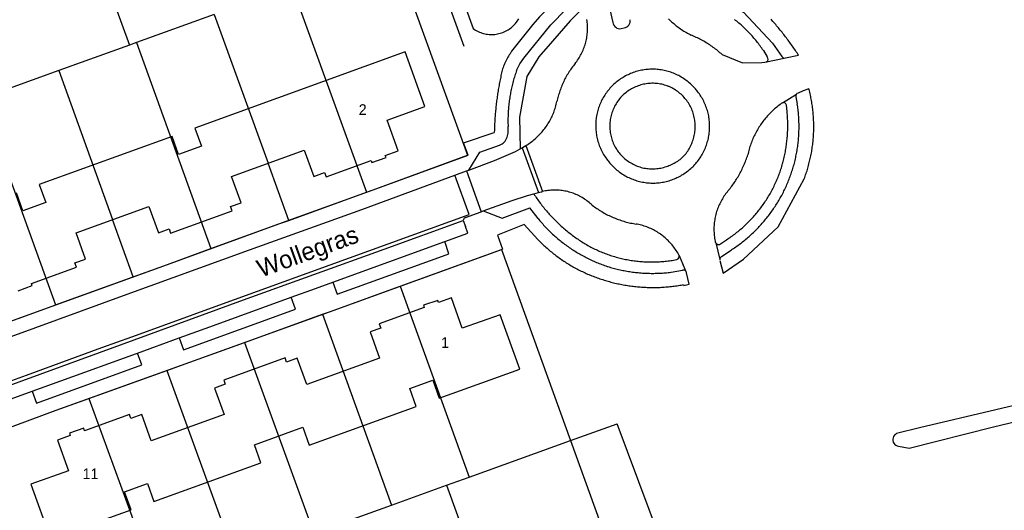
# Model space of a CAD drawing. Extents: x 123992 to 125854, y 449108 to 451911.
# Tile 36 of 175: x 125443 to 125582, y 450105 to 450174. Entities that reach past the tile are written whole.
import ezdxf
from ezdxf.enums import TextEntityAlignment as Align

# ---------------------------------------------------------------- set-up
doc = ezdxf.new("R2010")
doc.units = 0
for name, color, linetype in [('DEFAULT_113', 2, 'CONTINUOUS'), ('DEFAULT_117', 3, 'CONTINUOUS'), ('DEFAULT_21', 8, 'CONTINUOUS'), ('DEFAULT_4', 1, 'CONTINUOUS'), ('DEFAULT_48', 141, 'CONTINUOUS'), ('DEFAULT_79', 9, 'CONTINUOUS'), ('DEFAULT_99', 9, 'CONTINUOUS')]:
    doc.layers.add(name, color=color, linetype=linetype)

msp = doc.modelspace()

# ---------------------------------------------------------------- linework, layer by layer
at = {"layer": 'DEFAULT_21'}
for points in [[(125448.05, 450199.736), (125458.594, 450170.79)], [(125495.738, 450184.228), (125506.215, 450155.266)], [(125481.471, 450179.067), (125491.977, 450150.079)], [(125470.519, 450175.105), (125459.607, 450171.157)], [(125470.519, 450175.105), (125478.122, 450154.159)], [(125458.594, 450170.79), (125448.663, 450167.198)], [(125459.607, 450171.157), (125458.594, 450170.79)], [(125459.607, 450171.157), (125470.072, 450142.129)], [(125448.663, 450167.198), (125441.133, 450164.474)], [(125448.663, 450167.198), (125456.209, 450146.213)], [(125437.675, 450163.223), (125448.159, 450134.198)], [(125481.043, 450146.108), (125478.122, 450154.159)], [(125491.977, 450150.079), (125492.936, 450150.427), (125506.215, 450155.266)], [(125481.043, 450146.108), (125491.977, 450150.079)], [(125459.105, 450138.157), (125456.209, 450146.213)], [(125470.072, 450142.129), (125479.633, 450145.596), (125481.043, 450146.108)], [(125459.105, 450138.157), (125463.446, 450139.727), (125470.072, 450142.129)], [(125496.75, 450136.835), (125511.02, 450141.982)], [(125511.02, 450141.982), (125520.744, 450115.099)], [(125448.159, 450134.198), (125459.105, 450138.157)], [(125485.81, 450132.888), (125486.778, 450133.238), (125496.75, 450136.835)], [(125496.75, 450136.835), (125506.465, 450109.959)], [(125433.659, 450128.969), (125447.727, 450134.042), (125448.159, 450134.198)], [(125474.811, 450128.915), (125485.81, 450132.888)], [(125485.81, 450132.888), (125495.497, 450106.011)], [(125463.875, 450124.973), (125467.093, 450126.128), (125474.811, 450128.915)], [(125474.811, 450128.915), (125484.571, 450102.058)], [(125452.856, 450121.018), (125463.875, 450124.973)], [(125463.875, 450124.973), (125473.655, 450098.109)], [(125438.53, 450115.781), (125448.271, 450119.372), (125452.856, 450121.018)], [(125452.856, 450121.018), (125462.699, 450094.185)], [(125520.744, 450115.099), (125527.319, 450117.466)], [(125538.464, 450087.449), (125537.419, 450090.398), (125531.829, 450105.38), (125527.319, 450117.466)], [(125506.465, 450109.959), (125520.744, 450115.099)], [(125520.744, 450115.099), (125531.603, 450084.955)], [(125503.242, 450108.799), (125506.465, 450109.959)], [(125495.497, 450106.011), (125503.242, 450108.799)], [(125503.242, 450108.799), (125511.755, 450085.377)], [(125489.508, 450103.844), (125495.497, 450106.011)]]:
    msp.add_lwpolyline(points, dxfattribs=at)
at = {"layer": 'DEFAULT_4'}
for points in [[(125500.196, 450162.149), (125497.435, 450169.828), (125467.805, 450159.077), (125468.726, 450156.554), (125465.519, 450155.379), (125464.596, 450157.909), (125445.902, 450151.157), (125446.814, 450148.622), (125443.588, 450147.454), (125442.672, 450149.978)], [(125442.902, 450136.185), (125444.899, 450136.918), (125444.788, 450137.226), (125451.139, 450139.521), (125450.923, 450140.122), (125452.425, 450140.664), (125451.088, 450144.37), (125461.337, 450148.059), (125462.672, 450144.362), (125464.177, 450144.907), (125464.393, 450144.31), (125473.059, 450147.438), (125472.842, 450148.038), (125474.347, 450148.585), (125472.997, 450152.296), (125483.235, 450156.017), (125484.581, 450152.305), (125486.083, 450152.849), (125486.3, 450152.247), (125492.647, 450154.542), (125492.758, 450154.234), (125494.751, 450154.942), (125494.639, 450155.253), (125496.455, 450155.909), (125494.893, 450160.234), (125500.196, 450162.149)], [(125513.57, 450125.161), (125510.803, 450132.824), (125505.49, 450130.905), (125503.945, 450135.183), (125502.131, 450134.528), (125502.02, 450134.839), (125500.005, 450134.15), (125500.11, 450133.837), (125493.773, 450131.541), (125493.991, 450130.943), (125492.488, 450130.393), (125493.831, 450126.68), (125483.581, 450122.978), (125482.239, 450126.693), (125480.733, 450126.149), (125480.514, 450126.751), (125471.895, 450123.591), (125472.103, 450123.019), (125470.586, 450122.472), (125471.919, 450118.78), (125461.674, 450115.075), (125460.336, 450118.767), (125458.805, 450118.209), (125458.599, 450118.779), (125452.275, 450116.489), (125452.159, 450116.825), (125450.148, 450116.13), (125450.256, 450115.824), (125448.444, 450115.168), (125450.002, 450110.856), (125444.697, 450108.938), (125447.471, 450101.27), (125458.826, 450105.355), (125457.925, 450107.889), (125461.144, 450109.036), (125462.051, 450106.51), (125477.119, 450111.966), (125476.204, 450114.482), (125483.004, 450116.97), (125483.932, 450114.447), (125499.012, 450119.886), (125498.099, 450122.42), (125501.327, 450123.593), (125502.246, 450121.071), (125513.57, 450125.161)]]:
    msp.add_lwpolyline(points, dxfattribs=at)
at = {"layer": 'DEFAULT_48'}
for points in [[(125449.078, 450333.14), (125507.029, 450173.105)], [(125593.859, 450182.056), (125594.101, 450181.301), (125596.948, 450172.292), (125598.953, 450165.719), (125601.58, 450157.329), (125604.828, 450147.121), (125608.478, 450134.976), (125610.223, 450129.182), (125610.103, 450128.383), (125610.104, 450127.224), (125608.406, 450126.063), (125607.246, 450125.784), (125591.393, 450121.974), (125569.901, 450116.882), (125566.852, 450116.144)], [(125507.029, 450173.105), (125507.194, 450172.992), (125507.364, 450172.887), (125507.539, 450172.79), (125507.718, 450172.7), (125507.901, 450172.619), (125508.087, 450172.546), (125508.276, 450172.482), (125508.468, 450172.426), (125508.663, 450172.379), (125508.859, 450172.341), (125509.057, 450172.312), (125509.256, 450172.291), (125509.455, 450172.28), (125509.655, 450172.278), (125509.855, 450172.285), (125510.054, 450172.301), (125510.253, 450172.326), (125510.45, 450172.36), (125510.645, 450172.402), (125510.839, 450172.454), (125511.029, 450172.514), (125511.217, 450172.583), (125511.402, 450172.66), (125511.582, 450172.745), (125511.759, 450172.839), (125511.931, 450172.941), (125512.099, 450173.05), (125512.261, 450173.166), (125512.418, 450173.29), (125512.57, 450173.421), (125512.715, 450173.559), (125512.854, 450173.703), (125512.986, 450173.853), (125513.111, 450174.009), (125513.229, 450174.17), (125513.34, 450174.337), (125513.443, 450174.508)], [(125566.926, 450114.285), (125568.444, 450114.042), (125580.339, 450117.049), (125594.053, 450120.318), (125604.23, 450122.823), (125610.84, 450123.877)], [(125566.852, 450116.144), (125566.664, 450116.077), (125566.494, 450115.972), (125566.35, 450115.833), (125566.239, 450115.668), (125566.164, 450115.483), (125566.129, 450115.286), (125566.137, 450115.087), (125566.186, 450114.893), (125566.275, 450114.714), (125566.398, 450114.558), (125566.552, 450114.431), (125566.73, 450114.339), (125566.922, 450114.286), (125566.926, 450114.285)]]:
    msp.add_lwpolyline(points, dxfattribs=at)
at = {"layer": 'DEFAULT_79'}
for points in [[(125446.814, 450332.736), (125505.719, 450170.654)], [(125513.931, 450156.339), (125516.244, 450150.026)], [(125506.074, 450153.072), (125508.143, 450147.328)], [(125440.078, 450122.288), (125457.339, 450128.594), (125474.682, 450134.898), (125494.461, 450142.039), (125505.63, 450146.078)]]:
    msp.add_lwpolyline(points, dxfattribs=at)
at = {"layer": 'DEFAULT_99'}
for points in [[(125521.476, 450182.284), (125519.558, 450181.881), (125520.247, 450178.742), (125516.354, 450174.762), (125515.418, 450173.704), (125512.43, 450169.916)], [(125513.139, 450167.215), (125513.609, 450168.13), (125514.149, 450168.953), (125517.97, 450173.626), (125522.256, 450178.06), (125522.336, 450178.24), (125522.338, 450178.459), (125521.476, 450182.284)], [(125541.496, 450177.818), (125541.94, 450177.514), (125545.081, 450175.444), (125549.18, 450171.065), (125550.524, 450169.172)], [(125526.054, 450176.815), (125526.701, 450173.963)], [(125522.22, 450175.778), (125520.693, 450174.189), (125518.203, 450171.33), (125516.281, 450169.122), (125514.581, 450166.382), (125513.562, 450160.654), (125513.632, 450156.175)], [(125521.381, 450168.185), (125521.504, 450168.343), (125521.623, 450168.504), (125521.737, 450168.668), (125521.848, 450168.834), (125521.954, 450169.004), (125522.057, 450169.175), (125522.155, 450169.35), (125522.248, 450169.527), (125522.337, 450169.706), (125522.422, 450169.887), (125522.502, 450170.07), (125522.578, 450170.255), (125522.649, 450170.442), (125522.715, 450170.631), (125522.777, 450170.821), (125522.834, 450171.013), (125522.886, 450171.206), (125522.933, 450171.4), (125522.975, 450171.596), (125523.013, 450171.792), (125523.046, 450171.989), (125523.073, 450172.187), (125523.096, 450172.386), (125523.114, 450172.585), (125523.127, 450172.785), (125523.135, 450172.985), (125523.138, 450173.185), (125523.136, 450173.385), (125523.129, 450173.585), (125523.118, 450173.784), (125523.101, 450173.983), (125523.079, 450174.182), (125523.052, 450174.38)], [(125526.701, 450173.963), (125526.749, 450173.769), (125526.835, 450173.589), (125526.955, 450173.429), (125527.103, 450173.296), (125527.275, 450173.195), (125527.464, 450173.129), (125527.662, 450173.102), (125527.86, 450173.115)], [(125528.276, 450173.206), (125528.468, 450173.26), (125528.647, 450173.348), (125528.806, 450173.469), (125528.94, 450173.618), (125529.043, 450173.789), (125529.112, 450173.976), (125529.144, 450174.173), (125529.14, 450174.368)], [(125534.531, 450174.501), (125534.673, 450174.361), (125534.818, 450174.222), (125534.964, 450174.087), (125535.113, 450173.953), (125535.264, 450173.822), (125535.418, 450173.694), (125535.573, 450173.568), (125535.73, 450173.444), (125535.89, 450173.323), (125536.051, 450173.205), (125536.214, 450173.09), (125536.379, 450172.977), (125536.546, 450172.866), (125536.715, 450172.759), (125536.885, 450172.654), (125537.057, 450172.553), (125537.231, 450172.453), (125537.407, 450172.357), (125537.583, 450172.264), (125537.745, 450172.182)], [(125547.903, 450170.017), (125547.791, 450170.183), (125547.678, 450170.348), (125547.562, 450170.511), (125547.445, 450170.673), (125547.327, 450170.834), (125547.206, 450170.994), (125547.084, 450171.152), (125546.96, 450171.309), (125546.835, 450171.465), (125546.708, 450171.619), (125546.579, 450171.772), (125546.448, 450171.924), (125546.316, 450172.074), (125546.183, 450172.223), (125546.047, 450172.37), (125545.911, 450172.516), (125545.772, 450172.66), (125545.632, 450172.803), (125545.491, 450172.945), (125545.348, 450173.085), (125545.203, 450173.223), (125545.058, 450173.36), (125544.91, 450173.495), (125544.761, 450173.629), (125544.611, 450173.761), (125544.46, 450173.891), (125544.306, 450174.02), (125544.152, 450174.147), (125543.996, 450174.272), (125543.839, 450174.396)], [(125552.871, 450169.358), (125552.761, 450169.525), (125552.649, 450169.691), (125552.537, 450169.857), (125552.425, 450170.022), (125552.311, 450170.187), (125552.197, 450170.351), (125552.082, 450170.515), (125551.967, 450170.678), (125551.851, 450170.841), (125551.734, 450171.003), (125551.616, 450171.165), (125551.497, 450171.326), (125551.378, 450171.486), (125551.259, 450171.647), (125551.138, 450171.806), (125551.017, 450171.965), (125550.895, 450172.124), (125550.772, 450172.282), (125550.649, 450172.439), (125550.525, 450172.596), (125550.4, 450172.752), (125550.274, 450172.908), (125550.148, 450173.063), (125550.022, 450173.218), (125549.894, 450173.372), (125549.766, 450173.526), (125549.637, 450173.679), (125549.508, 450173.831), (125549.377, 450173.983), (125549.246, 450174.134), (125549.115, 450174.285), (125548.983, 450174.435)], [(125527.86, 450173.115), (125528.276, 450173.206)], [(125542.085, 450169.458), (125541.936, 450169.591), (125541.785, 450169.722), (125541.632, 450169.852), (125541.478, 450169.979), (125541.321, 450170.103), (125541.164, 450170.226), (125541.004, 450170.347), (125540.843, 450170.465), (125540.68, 450170.581), (125540.516, 450170.695), (125540.35, 450170.807), (125540.182, 450170.917), (125540.014, 450171.024), (125539.843, 450171.129), (125539.672, 450171.231), (125539.499, 450171.331), (125539.324, 450171.429), (125539.148, 450171.525), (125538.971, 450171.618), (125538.793, 450171.708), (125538.614, 450171.797), (125538.433, 450171.882), (125538.251, 450171.966), (125538.068, 450172.046), (125537.884, 450172.125), (125537.745, 450172.182)], [(125512.43, 450169.916), (125512.317, 450169.751), (125512.208, 450169.583), (125512.102, 450169.414), (125511.999, 450169.242), (125511.9, 450169.069), (125511.804, 450168.893), (125511.712, 450168.716), (125511.623, 450168.537), (125511.538, 450168.356), (125511.456, 450168.173), (125511.378, 450167.989), (125511.304, 450167.803), (125511.233, 450167.616), (125511.166, 450167.427), (125511.113, 450167.268)], [(125542.085, 450169.458), (125544.938, 450168.294), (125547.705, 450168.327), (125548.103, 450168.399)], [(125547.903, 450170.017), (125548.447, 450169.119)], [(125551.036, 450168.991), (125552.871, 450169.358)], [(125521.381, 450168.185), (125521.255, 450168.03), (125521.131, 450167.873), (125521.01, 450167.714), (125520.892, 450167.552), (125520.776, 450167.389), (125520.662, 450167.224), (125520.552, 450167.058), (125520.444, 450166.889), (125520.339, 450166.719), (125520.237, 450166.547), (125520.138, 450166.374), (125520.041, 450166.199), (125519.947, 450166.022), (125519.856, 450165.844), (125519.768, 450165.664), (125519.683, 450165.483), (125519.601, 450165.301), (125519.522, 450165.117), (125519.446, 450164.932), (125519.373, 450164.746), (125519.303, 450164.558), (125519.236, 450164.37), (125519.172, 450164.181), (125519.111, 450163.99), (125519.054, 450163.798), (125518.999, 450163.606), (125518.948, 450163.413), (125518.899, 450163.219), (125518.854, 450163.024), (125518.816, 450162.846)], [(125548.103, 450168.399), (125548.3, 450168.423), (125548.363, 450168.453)], [(125548.363, 450168.453), (125548.506, 450168.59), (125548.571, 450168.777), (125548.544, 450168.973), (125548.447, 450169.119)], [(125548.363, 450168.453), (125550.814, 450168.971)], [(125550.524, 450169.172), (125550.662, 450169.03), (125550.85, 450168.966), (125551.036, 450168.991)], [(125511.113, 450167.268), (125511.067, 450167.073), (125511.023, 450166.878), (125510.979, 450166.683), (125510.936, 450166.488), (125510.894, 450166.292), (125510.853, 450166.097), (125510.813, 450165.901), (125510.774, 450165.704), (125510.736, 450165.508), (125510.698, 450165.312), (125510.662, 450165.115), (125510.627, 450164.918), (125510.592, 450164.721), (125510.559, 450164.524), (125510.526, 450164.327), (125510.495, 450164.129), (125510.464, 450163.931), (125510.435, 450163.734), (125510.406, 450163.536), (125510.378, 450163.338), (125510.351, 450163.139), (125510.325, 450162.941), (125510.301, 450162.743), (125510.277, 450162.544), (125510.254, 450162.345), (125510.231, 450162.147), (125510.21, 450161.948), (125510.19, 450161.749), (125510.171, 450161.55), (125510.153, 450161.351), (125510.135, 450161.151), (125510.119, 450160.952), (125510.104, 450160.753), (125510.089, 450160.553), (125510.076, 450160.354), (125510.063, 450160.154), (125510.052, 450159.954), (125510.041, 450159.755), (125510.031, 450159.555), (125510.023, 450159.355), (125510.015, 450159.155), (125510.008, 450158.955), (125510.002, 450158.755), (125509.998, 450158.555), (125509.996, 450158.481)], [(125513.139, 450167.215), (125513.073, 450167.026), (125513.009, 450166.837), (125512.946, 450166.647), (125512.886, 450166.456), (125512.827, 450166.265), (125512.77, 450166.073), (125512.715, 450165.881), (125512.661, 450165.688), (125512.61, 450165.495), (125512.56, 450165.301), (125512.512, 450165.107), (125512.466, 450164.913), (125512.422, 450164.718), (125512.379, 450164.522), (125512.339, 450164.326), (125512.3, 450164.13), (125512.263, 450163.933), (125512.228, 450163.737), (125512.195, 450163.539), (125512.164, 450163.342), (125512.135, 450163.144), (125512.107, 450162.946), (125512.081, 450162.747), (125512.058, 450162.549), (125512.036, 450162.35), (125512.016, 450162.151), (125511.998, 450161.952), (125511.981, 450161.753), (125511.967, 450161.553), (125511.954, 450161.354), (125511.944, 450161.154), (125511.935, 450160.954), (125511.928, 450160.754), (125511.923, 450160.554), (125511.92, 450160.354), (125511.919, 450160.154), (125511.92, 450159.954), (125511.922, 450159.754), (125511.927, 450159.554), (125511.933, 450159.354), (125511.934, 450159.337)], [(125538.446, 450164.485), (125538.317, 450164.638), (125538.184, 450164.787), (125538.047, 450164.933), (125537.907, 450165.076), (125537.763, 450165.215), (125537.616, 450165.35), (125537.465, 450165.482), (125537.312, 450165.61), (125537.155, 450165.734), (125536.995, 450165.854), (125536.832, 450165.969), (125536.666, 450166.081), (125536.497, 450166.189), (125536.326, 450166.293), (125536.153, 450166.392), (125535.976, 450166.486), (125535.798, 450166.577), (125535.617, 450166.663), (125535.435, 450166.744), (125535.25, 450166.821), (125535.063, 450166.893), (125534.875, 450166.96), (125534.685, 450167.023), (125534.494, 450167.081), (125534.301, 450167.134), (125534.107, 450167.182), (125533.912, 450167.226), (125533.715, 450167.264), (125533.518, 450167.298), (125533.32, 450167.326), (125533.122, 450167.35), (125532.923, 450167.369), (125532.723, 450167.383), (125532.523, 450167.391), (125532.323, 450167.395), (125532.123, 450167.394), (125531.924, 450167.388), (125531.724, 450167.377), (125531.524, 450167.36), (125531.326, 450167.339), (125531.127, 450167.313), (125530.93, 450167.282), (125530.733, 450167.246), (125530.537, 450167.205), (125530.343, 450167.16), (125530.149, 450167.109), (125529.957, 450167.053), (125529.766, 450166.993), (125529.577, 450166.928), (125529.39, 450166.859), (125529.204, 450166.784), (125529.02, 450166.705), (125528.838, 450166.622), (125528.659, 450166.534), (125528.482, 450166.441), (125528.307, 450166.344), (125528.134, 450166.243), (125527.964, 450166.138), (125527.797, 450166.028), (125527.633, 450165.914), (125527.471, 450165.796), (125527.313, 450165.674), (125527.157, 450165.548), (125527.005, 450165.419), (125526.856, 450165.285), (125526.848, 450165.278)], [(125526.848, 450165.278), (125526.702, 450165.141), (125526.56, 450165), (125526.421, 450164.856), (125526.286, 450164.709), (125526.155, 450164.558), (125526.028, 450164.403), (125525.905, 450164.246), (125525.785, 450164.086), (125525.67, 450163.922), (125525.559, 450163.756), (125525.452, 450163.587), (125525.349, 450163.415), (125525.251, 450163.241), (125525.158, 450163.064), (125525.068, 450162.885), (125524.984, 450162.704), (125524.903, 450162.521), (125524.828, 450162.336), (125524.757, 450162.149), (125524.691, 450161.96), (125524.63, 450161.769), (125524.574, 450161.577), (125524.522, 450161.384), (125524.476, 450161.19), (125524.434, 450160.994), (125524.397, 450160.797), (125524.366, 450160.6), (125524.339, 450160.402), (125524.317, 450160.203), (125524.301, 450160.004), (125524.289, 450159.804), (125524.282, 450159.604), (125524.281, 450159.404), (125524.284, 450159.204), (125524.293, 450159.004), (125524.307, 450158.805), (125524.325, 450158.606), (125524.349, 450158.407), (125524.378, 450158.209), (125524.411, 450158.012), (125524.45, 450157.816), (125524.494, 450157.621), (125524.542, 450157.427), (125524.596, 450157.234), (125524.654, 450157.043), (125524.717, 450156.853), (125524.785, 450156.665), (125524.858, 450156.478), (125524.935, 450156.294), (125525.017, 450156.112), (125525.103, 450155.931), (125525.194, 450155.753), (125525.29, 450155.577), (125525.39, 450155.404), (125525.494, 450155.234), (125525.603, 450155.066), (125525.715, 450154.9), (125525.832, 450154.738), (125525.953, 450154.579), (125526.026, 450154.487)], [(125534.546, 450164.972), (125534.359, 450165.043), (125534.17, 450165.108), (125533.979, 450165.167), (125533.786, 450165.22), (125533.591, 450165.266), (125533.395, 450165.306), (125533.198, 450165.339), (125533, 450165.365), (125532.801, 450165.385), (125532.601, 450165.399), (125532.402, 450165.406), (125532.202, 450165.406), (125532.002, 450165.4), (125531.802, 450165.387), (125531.603, 450165.367), (125531.405, 450165.341), (125531.207, 450165.308), (125531.011, 450165.269), (125530.817, 450165.224), (125530.623, 450165.172), (125530.432, 450165.113), (125530.243, 450165.049), (125530.056, 450164.978), (125529.871, 450164.901), (125529.689, 450164.818), (125529.51, 450164.729), (125529.334, 450164.634), (125529.162, 450164.533), (125528.992, 450164.427), (125528.826, 450164.315), (125528.664, 450164.198), (125528.506, 450164.075), (125528.352, 450163.947), (125528.203, 450163.815), (125528.058, 450163.677), (125527.917, 450163.535), (125527.781, 450163.388), (125527.651, 450163.236), (125527.525, 450163.081), (125527.484, 450163.028)], [(125537.867, 450157.081), (125537.938, 450157.268), (125538.003, 450157.457), (125538.061, 450157.648), (125538.114, 450157.841), (125538.16, 450158.036), (125538.199, 450158.232), (125538.232, 450158.429), (125538.259, 450158.628), (125538.279, 450158.827), (125538.292, 450159.026), (125538.299, 450159.226), (125538.3, 450159.426), (125538.294, 450159.626), (125538.281, 450159.825), (125538.262, 450160.025), (125538.236, 450160.223), (125538.204, 450160.42), (125538.165, 450160.616), (125538.12, 450160.811), (125538.069, 450161.005), (125538.011, 450161.196), (125537.947, 450161.386), (125537.877, 450161.573), (125537.801, 450161.758), (125537.718, 450161.94), (125537.63, 450162.12), (125537.536, 450162.296), (125537.437, 450162.469), (125537.331, 450162.639), (125537.22, 450162.806), (125537.104, 450162.969), (125536.982, 450163.127), (125536.856, 450163.282), (125536.724, 450163.433), (125536.588, 450163.579), (125536.446, 450163.72), (125536.3, 450163.857), (125536.15, 450163.989), (125535.996, 450164.116), (125535.837, 450164.238), (125535.675, 450164.355), (125535.508, 450164.466), (125535.339, 450164.572), (125535.166, 450164.672), (125534.989, 450164.766), (125534.81, 450164.855), (125534.628, 450164.937), (125534.546, 450164.972)], [(125536.537, 450152.562), (125536.706, 450152.669), (125536.873, 450152.78), (125537.036, 450152.895), (125537.197, 450153.014), (125537.354, 450153.137), (125537.509, 450153.264), (125537.66, 450153.395), (125537.808, 450153.53), (125537.952, 450153.668), (125538.093, 450153.81), (125538.23, 450153.956), (125538.364, 450154.104), (125538.494, 450154.257), (125538.62, 450154.412), (125538.742, 450154.57), (125538.86, 450154.732), (125538.973, 450154.896), (125539.083, 450155.064), (125539.189, 450155.234), (125539.29, 450155.406), (125539.386, 450155.581), (125539.479, 450155.758), (125539.567, 450155.938), (125539.65, 450156.12), (125539.729, 450156.304), (125539.803, 450156.49), (125539.872, 450156.677), (125539.937, 450156.866), (125539.997, 450157.057), (125540.052, 450157.25), (125540.102, 450157.443), (125540.147, 450157.638), (125540.187, 450157.834), (125540.223, 450158.031), (125540.253, 450158.228), (125540.279, 450158.427), (125540.299, 450158.626), (125540.315, 450158.825), (125540.326, 450159.025), (125540.331, 450159.225), (125540.331, 450159.425), (125540.327, 450159.625), (125540.317, 450159.824), (125540.303, 450160.024), (125540.283, 450160.223), (125540.258, 450160.421), (125540.229, 450160.619), (125540.194, 450160.816), (125540.155, 450161.012), (125540.11, 450161.207), (125540.061, 450161.401), (125540.007, 450161.593), (125539.948, 450161.784), (125539.884, 450161.974), (125539.815, 450162.162), (125539.742, 450162.348), (125539.664, 450162.532), (125539.582, 450162.714), (125539.495, 450162.894), (125539.403, 450163.072), (125539.307, 450163.248), (125539.207, 450163.421), (125539.102, 450163.591), (125538.993, 450163.759), (125538.88, 450163.924), (125538.763, 450164.086), (125538.642, 450164.245), (125538.516, 450164.401), (125538.446, 450164.485)], [(125550.578, 450162.659), (125552.546, 450163.889)], [(125552.546, 450163.889), (125552.465, 450163.708), (125552.476, 450163.51), (125552.484, 450163.488)], [(125552.789, 450164.041), (125552.611, 450163.955), (125552.546, 450163.889)], [(125554.31, 450164.628), (125553.518, 450164.329), (125552.789, 450164.041)], [(125553.653, 450151.952), (125553.723, 450152.139), (125553.791, 450152.327), (125553.858, 450152.516), (125553.922, 450152.705), (125553.985, 450152.895), (125554.046, 450153.086), (125554.105, 450153.277), (125554.162, 450153.468), (125554.218, 450153.661), (125554.271, 450153.853), (125554.323, 450154.046), (125554.373, 450154.24), (125554.421, 450154.434), (125554.467, 450154.629), (125554.511, 450154.824), (125554.553, 450155.019), (125554.594, 450155.215), (125554.632, 450155.412), (125554.669, 450155.608), (125554.704, 450155.805), (125554.737, 450156.002), (125554.768, 450156.2), (125554.797, 450156.398), (125554.824, 450156.596), (125554.849, 450156.794), (125554.872, 450156.993), (125554.894, 450157.192), (125554.913, 450157.391), (125554.931, 450157.59), (125554.946, 450157.79), (125554.96, 450157.989), (125554.972, 450158.189), (125554.982, 450158.388), (125554.99, 450158.588), (125554.996, 450158.788), (125555, 450158.988), (125555.002, 450159.188), (125555.002, 450159.388), (125555, 450159.588), (125554.997, 450159.788), (125554.991, 450159.988), (125554.984, 450160.188), (125554.974, 450160.388), (125554.963, 450160.587), (125554.95, 450160.787), (125554.935, 450160.986), (125554.918, 450161.186), (125554.899, 450161.385), (125554.878, 450161.584), (125554.855, 450161.782), (125554.83, 450161.981), (125554.803, 450162.179), (125554.775, 450162.377), (125554.744, 450162.575), (125554.712, 450162.772), (125554.678, 450162.969), (125554.641, 450163.166), (125554.603, 450163.362), (125554.563, 450163.558), (125554.522, 450163.754), (125554.478, 450163.949), (125554.432, 450164.143), (125554.385, 450164.338), (125554.335, 450164.532), (125554.31, 450164.628)], [(125514.451, 450156.636), (125514.62, 450156.742), (125514.788, 450156.852), (125514.953, 450156.965), (125515.115, 450157.082), (125515.275, 450157.202), (125515.432, 450157.325), (125515.587, 450157.452), (125515.739, 450157.581), (125515.889, 450157.714), (125516.035, 450157.85), (125516.179, 450157.99), (125516.32, 450158.132), (125516.458, 450158.277), (125516.592, 450158.425), (125516.724, 450158.575), (125516.852, 450158.729), (125516.977, 450158.885), (125517.099, 450159.043), (125517.218, 450159.204), (125517.333, 450159.368), (125517.444, 450159.534), (125517.552, 450159.702), (125517.657, 450159.873), (125517.758, 450160.045), (125517.855, 450160.22), (125517.949, 450160.397), (125518.039, 450160.575), (125518.125, 450160.756), (125518.207, 450160.938), (125518.286, 450161.122), (125518.36, 450161.308), (125518.431, 450161.495), (125518.498, 450161.683), (125518.561, 450161.873), (125518.62, 450162.064), (125518.675, 450162.257), (125518.725, 450162.45), (125518.772, 450162.644), (125518.815, 450162.84), (125518.816, 450162.846)], [(125527.484, 450163.028), (125527.366, 450162.866), (125527.254, 450162.701), (125527.147, 450162.532), (125527.046, 450162.36), (125526.95, 450162.184), (125526.86, 450162.005), (125526.777, 450161.823), (125526.699, 450161.639), (125526.627, 450161.452), (125526.562, 450161.263), (125526.503, 450161.072), (125526.45, 450160.879), (125526.404, 450160.685), (125526.364, 450160.489), (125526.33, 450160.292), (125526.303, 450160.094), (125526.283, 450159.895), (125526.269, 450159.695), (125526.262, 450159.495), (125526.262, 450159.295), (125526.268, 450159.095), (125526.28, 450158.896), (125526.299, 450158.697), (125526.325, 450158.498), (125526.357, 450158.301), (125526.396, 450158.105), (125526.441, 450157.91), (125526.493, 450157.717), (125526.551, 450157.525), (125526.615, 450157.336), (125526.686, 450157.149), (125526.762, 450156.964), (125526.845, 450156.782), (125526.934, 450156.603), (125527.028, 450156.427), (125527.128, 450156.253), (125527.234, 450156.084), (125527.346, 450155.918), (125527.463, 450155.756), (125527.5, 450155.706)], [(125550.578, 450162.659), (125550.414, 450162.544), (125550.253, 450162.426), (125550.093, 450162.306), (125549.935, 450162.183), (125549.78, 450162.057), (125549.626, 450161.929), (125549.475, 450161.798), (125549.326, 450161.665), (125549.179, 450161.529), (125549.034, 450161.391), (125548.892, 450161.25), (125548.753, 450161.107), (125548.615, 450160.962), (125548.48, 450160.814), (125548.348, 450160.664), (125548.218, 450160.512), (125548.091, 450160.358), (125547.966, 450160.201), (125547.844, 450160.043), (125547.725, 450159.882), (125547.609, 450159.72), (125547.495, 450159.555), (125547.384, 450159.389), (125547.275, 450159.221), (125547.17, 450159.051), (125547.068, 450158.879), (125546.968, 450158.706), (125546.871, 450158.53), (125546.778, 450158.354), (125546.687, 450158.176), (125546.599, 450157.996), (125546.515, 450157.815), (125546.433, 450157.632), (125546.354, 450157.448), (125546.279, 450157.263), (125546.207, 450157.076), (125546.138, 450156.889), (125546.072, 450156.7), (125546.009, 450156.51), (125545.949, 450156.319), (125545.893, 450156.127), (125545.84, 450155.934), (125545.79, 450155.741), (125545.743, 450155.546), (125545.7, 450155.351), (125545.695, 450155.327)], [(125551.154, 450162.341), (125551.084, 450162.526), (125550.935, 450162.656), (125550.741, 450162.699), (125550.578, 450162.659)], [(125550.713, 450150.064), (125550.803, 450150.243), (125550.89, 450150.423), (125550.976, 450150.603), (125551.061, 450150.785), (125551.143, 450150.967), (125551.224, 450151.15), (125551.303, 450151.333), (125551.38, 450151.518), (125551.455, 450151.703), (125551.529, 450151.889), (125551.6, 450152.076), (125551.67, 450152.263), (125551.738, 450152.452), (125551.804, 450152.64), (125551.869, 450152.83), (125551.931, 450153.02), (125551.992, 450153.21), (125552.05, 450153.401), (125552.107, 450153.593), (125552.162, 450153.785), (125552.216, 450153.978), (125552.267, 450154.172), (125552.316, 450154.365), (125552.364, 450154.56), (125552.409, 450154.754), (125552.453, 450154.949), (125552.495, 450155.145), (125552.535, 450155.341), (125552.573, 450155.537), (125552.609, 450155.734), (125552.643, 450155.931), (125552.675, 450156.129), (125552.705, 450156.326), (125552.733, 450156.524), (125552.76, 450156.723), (125552.784, 450156.921), (125552.807, 450157.12), (125552.827, 450157.319), (125552.846, 450157.518), (125552.863, 450157.717), (125552.878, 450157.917), (125552.89, 450158.116), (125552.901, 450158.316), (125552.91, 450158.516), (125552.917, 450158.716), (125552.922, 450158.915), (125552.925, 450159.115), (125552.926, 450159.315), (125552.925, 450159.515), (125552.923, 450159.715), (125552.918, 450159.915), (125552.911, 450160.115), (125552.903, 450160.315), (125552.892, 450160.515), (125552.88, 450160.714), (125552.865, 450160.914), (125552.849, 450161.113), (125552.83, 450161.312), (125552.81, 450161.511), (125552.788, 450161.71), (125552.763, 450161.909), (125552.737, 450162.107), (125552.709, 450162.305), (125552.681, 450162.492)], [(125551.237, 450161.455), (125551.154, 450162.341)], [(125552.484, 450163.488), (125552.681, 450162.492)], [(125550.639, 450154.213), (125550.69, 450154.406), (125550.74, 450154.6), (125550.787, 450154.794), (125550.833, 450154.989), (125550.876, 450155.184), (125550.918, 450155.38), (125550.957, 450155.576), (125550.995, 450155.772), (125551.031, 450155.969), (125551.065, 450156.166), (125551.096, 450156.364), (125551.126, 450156.562), (125551.154, 450156.76), (125551.18, 450156.958), (125551.204, 450157.156), (125551.226, 450157.355), (125551.246, 450157.554), (125551.264, 450157.753), (125551.28, 450157.953), (125551.294, 450158.152), (125551.306, 450158.352), (125551.316, 450158.552), (125551.324, 450158.752), (125551.33, 450158.951), (125551.334, 450159.151), (125551.336, 450159.351), (125551.336, 450159.551), (125551.334, 450159.751), (125551.33, 450159.951), (125551.325, 450160.151), (125551.317, 450160.351), (125551.307, 450160.551), (125551.295, 450160.751), (125551.281, 450160.95), (125551.265, 450161.149), (125551.247, 450161.349), (125551.237, 450161.455)], [(125505.637, 450157.027), (125509.996, 450158.481)], [(125510.742, 450156.684), (125510.923, 450156.77), (125511.093, 450156.874), (125511.252, 450156.995), (125511.398, 450157.132), (125511.528, 450157.284), (125511.642, 450157.448), (125511.738, 450157.623), (125511.816, 450157.808), (125511.874, 450157.999), (125511.912, 450158.195), (125511.929, 450158.394), (125511.928, 450158.561)], [(125511.928, 450158.561), (125511.934, 450159.337)], [(125433.796, 450129.019), (125447.727, 450134.042), (125463.446, 450139.727), (125479.633, 450145.596), (125492.936, 450150.427), (125506.309, 450155.301), (125505.637, 450157.027)], [(125534.588, 450153.826), (125534.776, 450153.895), (125534.961, 450153.97), (125535.143, 450154.053), (125535.322, 450154.142), (125535.498, 450154.238), (125535.669, 450154.341), (125535.837, 450154.449), (125536, 450154.565), (125536.159, 450154.686), (125536.314, 450154.813), (125536.463, 450154.946), (125536.608, 450155.085), (125536.747, 450155.228), (125536.88, 450155.377), (125537.008, 450155.531), (125537.13, 450155.69), (125537.245, 450155.853), (125537.355, 450156.02), (125537.458, 450156.191), (125537.555, 450156.366), (125537.645, 450156.545), (125537.728, 450156.727), (125537.804, 450156.912), (125537.867, 450157.081)], [(125506.398, 450153.191), (125507.98, 450155.694), (125510.742, 450156.684)], [(125506.398, 450153.191), (125510.033, 450154.534), (125512.968, 450155.811), (125513.632, 450156.175)], [(125513.632, 450156.175), (125513.931, 450156.339)], [(125513.931, 450156.339), (125513.963, 450156.357)], [(125513.963, 450156.357), (125514.209, 450156.492), (125514.451, 450156.636)], [(125514.451, 450156.636), (125516.808, 450150.173)], [(125527.5, 450155.706), (125527.571, 450155.631)], [(125527.571, 450155.631), (125527.698, 450155.477), (125527.83, 450155.326), (125527.967, 450155.181), (125528.109, 450155.04), (125528.255, 450154.903), (125528.406, 450154.772), (125528.561, 450154.646), (125528.721, 450154.525), (125528.884, 450154.409), (125529.051, 450154.299), (125529.221, 450154.195), (125529.395, 450154.096), (125529.572, 450154.003), (125529.753, 450153.916), (125529.935, 450153.835), (125530.121, 450153.761), (125530.309, 450153.692), (125530.499, 450153.63), (125530.691, 450153.574), (125530.885, 450153.525), (125531.08, 450153.482), (125531.277, 450153.445), (125531.474, 450153.415), (125531.673, 450153.392), (125531.872, 450153.375), (125532.072, 450153.365), (125532.272, 450153.362), (125532.472, 450153.365), (125532.672, 450153.375), (125532.871, 450153.392), (125533.07, 450153.415), (125533.267, 450153.445), (125533.464, 450153.481), (125533.659, 450153.524), (125533.853, 450153.574), (125534.045, 450153.629), (125534.235, 450153.692), (125534.423, 450153.76), (125534.588, 450153.826)], [(125526.026, 450154.487), (125526.149, 450154.33), (125526.277, 450154.175), (125526.408, 450154.024), (125526.543, 450153.877), (125526.681, 450153.732), (125526.823, 450153.592), (125526.969, 450153.455), (125527.118, 450153.321), (125527.27, 450153.192), (125527.426, 450153.066), (125527.585, 450152.944), (125527.746, 450152.827), (125527.911, 450152.713), (125528.078, 450152.604), (125528.249, 450152.499), (125528.421, 450152.398), (125528.596, 450152.301), (125528.774, 450152.209), (125528.954, 450152.122), (125529.136, 450152.039), (125529.32, 450151.96), (125529.506, 450151.887), (125529.693, 450151.818), (125529.883, 450151.753), (125530.074, 450151.694), (125530.266, 450151.639), (125530.46, 450151.59), (125530.655, 450151.545), (125530.851, 450151.505), (125531.048, 450151.47), (125531.245, 450151.44), (125531.444, 450151.414), (125531.643, 450151.394), (125531.842, 450151.379), (125532.042, 450151.369), (125532.242, 450151.364), (125532.442, 450151.364), (125532.642, 450151.369), (125532.842, 450151.379), (125533.041, 450151.395), (125533.24, 450151.415), (125533.438, 450151.44), (125533.636, 450151.47), (125533.833, 450151.505), (125534.029, 450151.545), (125534.224, 450151.59), (125534.417, 450151.64), (125534.61, 450151.694), (125534.801, 450151.754), (125534.99, 450151.818), (125535.178, 450151.887), (125535.364, 450151.961), (125535.548, 450152.04), (125535.73, 450152.123), (125535.909, 450152.21), (125536.087, 450152.302), (125536.262, 450152.399), (125536.435, 450152.5), (125536.537, 450152.562)], [(125542.552, 450143.274), (125542.72, 450143.382), (125542.888, 450143.492), (125543.054, 450143.603), (125543.219, 450143.716), (125543.382, 450143.831), (125543.545, 450143.948), (125543.706, 450144.066), (125543.866, 450144.187), (125544.024, 450144.308), (125544.182, 450144.432), (125544.338, 450144.557), (125544.492, 450144.684), (125544.646, 450144.812), (125544.797, 450144.942), (125544.948, 450145.074), (125545.097, 450145.207), (125545.245, 450145.342), (125545.391, 450145.478), (125545.536, 450145.616), (125545.679, 450145.756), (125545.821, 450145.897), (125545.961, 450146.039), (125546.1, 450146.183), (125546.238, 450146.329), (125546.373, 450146.476), (125546.508, 450146.624), (125546.64, 450146.774), (125546.771, 450146.925), (125546.9, 450147.077), (125547.028, 450147.231), (125547.154, 450147.387), (125547.279, 450147.543), (125547.402, 450147.701), (125547.523, 450147.86), (125547.642, 450148.021), (125547.76, 450148.182), (125547.876, 450148.345), (125547.99, 450148.509), (125548.102, 450148.675), (125548.213, 450148.841), (125548.322, 450149.009), (125548.429, 450149.178), (125548.535, 450149.348), (125548.638, 450149.519), (125548.74, 450149.691), (125548.84, 450149.865), (125548.938, 450150.039), (125549.034, 450150.214), (125549.128, 450150.391), (125549.221, 450150.568), (125549.311, 450150.746), (125549.4, 450150.926), (125549.487, 450151.106), (125549.571, 450151.287), (125549.654, 450151.469), (125549.735, 450151.652), (125549.814, 450151.836), (125549.891, 450152.02), (125549.966, 450152.205), (125550.039, 450152.392), (125550.111, 450152.579), (125550.18, 450152.766), (125550.247, 450152.955), (125550.312, 450153.144), (125550.375, 450153.333), (125550.436, 450153.524), (125550.495, 450153.715), (125550.552, 450153.907), (125550.607, 450154.099), (125550.639, 450154.213)], [(125542.827, 450150.139), (125542.955, 450150.293), (125543.081, 450150.448), (125543.205, 450150.605), (125543.327, 450150.764), (125543.446, 450150.924), (125543.564, 450151.086), (125543.679, 450151.249), (125543.793, 450151.414), (125543.904, 450151.58), (125544.013, 450151.748), (125544.12, 450151.917), (125544.224, 450152.087), (125544.326, 450152.259), (125544.426, 450152.432), (125544.524, 450152.607), (125544.62, 450152.783), (125544.713, 450152.96), (125544.803, 450153.138), (125544.892, 450153.317), (125544.978, 450153.498), (125545.062, 450153.68), (125545.143, 450153.862), (125545.222, 450154.046), (125545.298, 450154.231), (125545.372, 450154.417), (125545.444, 450154.603), (125545.513, 450154.791), (125545.579, 450154.98), (125545.644, 450155.169), (125545.695, 450155.327)], [(125504.443, 450152.471), (125506.074, 450153.072)], [(125506.074, 450153.072), (125506.398, 450153.191)], [(125437.948, 450128.335), (125442.446, 450129.953), (125457.774, 450135.521), (125475.533, 450141.954), (125491.344, 450147.652), (125504.443, 450152.471)], [(125464.768, 450131.823), (125470.138, 450133.77), (125486.897, 450139.852), (125506.449, 450146.941), (125504.443, 450152.471)], [(125542.229, 450138.662), (125545.09, 450140.649), (125549.969, 450145.193), (125553.653, 450151.952)], [(125508.426, 450147.43), (125512.505, 450148.898), (125514.652, 450149.602), (125515.56, 450149.844)], [(125515.56, 450149.844), (125516.244, 450150.026)], [(125515.56, 450149.844), (125515.669, 450149.676), (125515.779, 450149.509), (125515.891, 450149.344), (125516.004, 450149.179), (125516.119, 450149.015), (125516.236, 450148.852), (125516.353, 450148.691), (125516.472, 450148.53), (125516.593, 450148.37), (125516.715, 450148.212), (125516.838, 450148.055), (125516.963, 450147.898), (125517.089, 450147.743), (125517.217, 450147.589), (125517.346, 450147.436), (125517.476, 450147.285), (125517.608, 450147.134), (125517.741, 450146.985), (125517.875, 450146.836), (125518.011, 450146.689), (125518.148, 450146.544), (125518.286, 450146.399), (125518.425, 450146.256), (125518.566, 450146.114), (125518.708, 450145.973), (125518.852, 450145.833), (125518.996, 450145.695), (125519.142, 450145.558), (125519.289, 450145.423), (125519.437, 450145.288), (125519.586, 450145.155), (125519.737, 450145.024), (125519.889, 450144.893), (125520.042, 450144.765), (125520.196, 450144.637), (125520.351, 450144.511), (125520.507, 450144.386), (125520.665, 450144.263), (125520.823, 450144.141), (125520.983, 450144.02), (125521.143, 450143.901), (125521.305, 450143.783), (125521.468, 450143.667), (125521.632, 450143.552), (125521.796, 450143.439), (125521.962, 450143.327), (125522.129, 450143.217), (125522.297, 450143.108), (125522.465, 450143), (125522.635, 450142.895), (125522.806, 450142.79), (125522.977, 450142.687), (125523.15, 450142.586), (125523.259, 450142.523)], [(125516.244, 450150.026), (125516.592, 450150.119)], [(125516.592, 450150.119), (125516.699, 450150.146), (125516.808, 450150.173)], [(125523.648, 450148.369), (125523.499, 450148.503), (125523.347, 450148.632), (125523.191, 450148.758), (125523.033, 450148.88), (125522.871, 450148.997), (125522.705, 450149.11), (125522.537, 450149.218), (125522.367, 450149.322), (125522.193, 450149.422), (125522.017, 450149.516), (125521.838, 450149.607), (125521.658, 450149.692), (125521.475, 450149.772), (125521.289, 450149.848), (125521.102, 450149.919), (125520.913, 450149.984), (125520.723, 450150.045), (125520.531, 450150.101), (125520.337, 450150.151), (125520.142, 450150.197), (125519.947, 450150.237), (125519.75, 450150.272), (125519.552, 450150.302), (125519.353, 450150.326), (125519.154, 450150.345), (125518.955, 450150.359), (125518.755, 450150.368), (125518.555, 450150.371), (125518.355, 450150.369), (125518.155, 450150.362), (125517.956, 450150.35), (125517.756, 450150.332), (125517.558, 450150.309), (125517.36, 450150.281), (125517.163, 450150.247), (125516.966, 450150.208), (125516.808, 450150.173)], [(125542.827, 450150.139), (125542.702, 450149.983), (125542.581, 450149.824), (125542.464, 450149.661), (125542.351, 450149.497), (125542.241, 450149.329), (125542.136, 450149.159), (125542.035, 450148.987), (125541.938, 450148.812), (125541.845, 450148.635), (125541.756, 450148.455), (125541.672, 450148.274), (125541.592, 450148.091), (125541.516, 450147.906), (125541.445, 450147.719), (125541.379, 450147.53), (125541.317, 450147.34), (125541.259, 450147.148), (125541.206, 450146.956), (125541.158, 450146.761), (125541.114, 450146.566), (125541.075, 450146.37), (125541.041, 450146.173), (125541.011, 450145.975), (125540.986, 450145.777), (125540.966, 450145.578), (125540.95, 450145.379), (125540.94, 450145.179), (125540.934, 450144.979), (125540.933, 450144.779), (125540.936, 450144.579), (125540.945, 450144.379), (125540.958, 450144.18), (125540.976, 450143.98), (125540.999, 450143.782), (125541.026, 450143.584), (125541.058, 450143.386), (125541.095, 450143.19), (125541.128, 450143.033)], [(125543.346, 450141.926), (125543.514, 450142.035), (125543.68, 450142.145), (125543.846, 450142.258), (125544.011, 450142.371), (125544.174, 450142.486), (125544.336, 450142.603), (125544.498, 450142.722), (125544.658, 450142.841), (125544.817, 450142.963), (125544.975, 450143.086), (125545.131, 450143.21), (125545.287, 450143.336), (125545.441, 450143.463), (125545.594, 450143.592), (125545.746, 450143.722), (125545.896, 450143.854), (125546.046, 450143.987), (125546.194, 450144.121), (125546.34, 450144.257), (125546.486, 450144.395), (125546.63, 450144.533), (125546.773, 450144.673), (125546.914, 450144.815), (125547.054, 450144.957), (125547.193, 450145.101), (125547.33, 450145.247), (125547.466, 450145.393), (125547.601, 450145.541), (125547.734, 450145.69), (125547.866, 450145.841), (125547.996, 450145.993), (125548.125, 450146.146), (125548.253, 450146.3), (125548.379, 450146.455), (125548.503, 450146.612), (125548.626, 450146.769), (125548.747, 450146.928), (125548.867, 450147.088), (125548.986, 450147.249), (125549.103, 450147.412), (125549.218, 450147.575), (125549.332, 450147.74), (125549.444, 450147.905), (125549.555, 450148.072), (125549.664, 450148.239), (125549.771, 450148.408), (125549.877, 450148.578), (125549.981, 450148.749), (125550.084, 450148.92), (125550.185, 450149.093), (125550.284, 450149.266), (125550.382, 450149.441), (125550.478, 450149.616), (125550.572, 450149.793), (125550.665, 450149.97), (125550.713, 450150.064)], [(125505.917, 450146.528), (125508.143, 450147.328)], [(125508.143, 450147.328), (125508.426, 450147.43)], [(125508.426, 450147.43), (125511.081, 450146.436)], [(125511.081, 450146.436), (125514.984, 450147.888)], [(125516.165, 450146.361), (125514.984, 450147.888)], [(125523.648, 450148.369), (125523.805, 450148.245), (125523.964, 450148.124), (125524.125, 450148.005), (125524.287, 450147.888), (125524.452, 450147.774), (125524.618, 450147.663), (125524.785, 450147.553), (125524.954, 450147.447), (125525.125, 450147.342), (125525.297, 450147.241), (125525.471, 450147.142), (125525.646, 450147.045), (125525.823, 450146.951), (125526.001, 450146.86), (125526.18, 450146.772), (125526.361, 450146.686), (125526.543, 450146.603), (125526.726, 450146.522), (125526.91, 450146.445), (125527.095, 450146.37), (125527.282, 450146.297), (125527.469, 450146.228), (125527.658, 450146.161), (125527.848, 450146.098), (125528.038, 450146.037), (125528.229, 450145.978), (125528.422, 450145.923), (125528.615, 450145.871), (125528.808, 450145.821), (125529.003, 450145.775), (125529.198, 450145.731), (125529.394, 450145.69), (125529.59, 450145.652), (125529.787, 450145.617), (125529.972, 450145.587)], [(125505.917, 450146.528), (125505.751, 450146.42), (125505.649, 450146.249), (125505.63, 450146.078)], [(125505.63, 450146.078), (125505.95, 450145.246)], [(125516.165, 450146.361), (125516.292, 450146.206), (125516.42, 450146.052), (125516.549, 450145.9), (125516.68, 450145.749), (125516.812, 450145.599), (125516.946, 450145.45), (125517.081, 450145.303), (125517.218, 450145.157), (125517.356, 450145.012), (125517.495, 450144.868), (125517.636, 450144.726), (125517.778, 450144.585), (125517.921, 450144.446), (125518.066, 450144.308), (125518.212, 450144.171), (125518.359, 450144.036), (125518.508, 450143.902), (125518.658, 450143.77), (125518.809, 450143.638), (125518.961, 450143.509), (125519.114, 450143.381), (125519.269, 450143.254), (125519.425, 450143.129), (125519.582, 450143.005), (125519.741, 450142.883), (125519.9, 450142.762), (125520.061, 450142.643), (125520.223, 450142.525), (125520.385, 450142.409), (125520.549, 450142.295), (125520.714, 450142.182), (125520.88, 450142.07), (125521.048, 450141.961), (125521.216, 450141.852), (125521.385, 450141.746), (125521.555, 450141.641), (125521.726, 450141.537), (125521.899, 450141.436), (125522.072, 450141.336), (125522.246, 450141.237), (125522.421, 450141.14), (125522.597, 450141.045), (125522.774, 450140.952), (125522.951, 450140.86), (125523.13, 450140.77), (125523.309, 450140.682), (125523.49, 450140.595), (125523.671, 450140.51), (125523.853, 450140.427), (125524.035, 450140.345), (125524.219, 450140.266), (125524.403, 450140.188), (125524.588, 450140.111), (125524.773, 450140.037), (125524.96, 450139.964), (125525.147, 450139.893), (125525.334, 450139.824), (125525.523, 450139.757), (125525.712, 450139.691), (125525.901, 450139.628), (125525.967, 450139.606)], [(125503.03, 450143.129), (125506.29, 450144.31), (125505.95, 450145.246)], [(125516.129, 450143.432), (125514.222, 450145.504), (125510.431, 450144.034), (125511.154, 450142.031)], [(125536.033, 450141.167), (125535.938, 450141.343), (125535.839, 450141.517), (125535.736, 450141.688), (125535.628, 450141.857), (125535.517, 450142.023), (125535.402, 450142.187), (125535.283, 450142.348), (125535.161, 450142.506), (125535.035, 450142.661), (125534.905, 450142.813), (125534.771, 450142.962), (125534.634, 450143.107), (125534.494, 450143.25), (125534.35, 450143.389), (125534.204, 450143.525), (125534.053, 450143.657), (125533.9, 450143.786), (125533.744, 450143.911), (125533.585, 450144.032), (125533.424, 450144.15), (125533.259, 450144.263), (125533.092, 450144.373), (125532.922, 450144.479), (125532.75, 450144.581), (125532.576, 450144.679), (125532.399, 450144.772), (125532.22, 450144.862), (125532.039, 450144.947), (125531.856, 450145.028), (125531.671, 450145.104), (125531.485, 450145.176), (125531.297, 450145.244), (125531.107, 450145.308), (125530.916, 450145.366), (125530.723, 450145.421), (125530.53, 450145.47), (125530.335, 450145.516), (125530.139, 450145.556), (125529.972, 450145.587)], [(125487.269, 450137.42), (125503.03, 450143.129)], [(125502.713, 450141.07), (125503.613, 450141.393), (125503.03, 450143.129)], [(125516.129, 450143.432), (125516.268, 450143.288), (125516.408, 450143.145), (125516.549, 450143.004), (125516.692, 450142.863), (125516.836, 450142.725), (125516.981, 450142.587), (125517.128, 450142.451), (125517.275, 450142.316), (125517.424, 450142.183), (125517.575, 450142.051), (125517.726, 450141.921), (125517.879, 450141.792), (125518.033, 450141.664), (125518.188, 450141.538), (125518.345, 450141.413), (125518.502, 450141.29), (125518.661, 450141.168), (125518.82, 450141.048), (125518.981, 450140.929), (125519.143, 450140.811), (125519.306, 450140.696), (125519.471, 450140.582), (125519.636, 450140.469), (125519.802, 450140.358), (125519.969, 450140.248), (125520.138, 450140.14), (125520.307, 450140.034), (125520.477, 450139.929), (125520.649, 450139.826), (125520.821, 450139.724), (125520.994, 450139.624), (125521.168, 450139.526), (125521.343, 450139.429), (125521.519, 450139.334), (125521.696, 450139.24), (125521.874, 450139.149), (125522.052, 450139.058), (125522.232, 450138.97), (125522.412, 450138.883), (125522.593, 450138.798), (125522.775, 450138.715), (125522.957, 450138.633), (125523.141, 450138.553), (125523.325, 450138.475), (125523.51, 450138.399), (125523.57, 450138.374)], [(125541.128, 450143.033), (125541.151, 450142.976), (125541.181, 450142.924)], [(125541.181, 450142.924), (125541.758, 450140.616)], [(125541.181, 450142.924), (125541.321, 450142.784), (125541.507, 450142.713), (125541.705, 450142.723), (125541.713, 450142.725)], [(125541.713, 450142.725), (125542.552, 450143.274)], [(125438.531, 450115.781), (125448.271, 450119.372), (125467.093, 450126.128), (125486.778, 450133.238), (125511.154, 450142.031)], [(125523.259, 450142.523), (125523.435, 450142.428), (125523.612, 450142.335), (125523.79, 450142.244), (125523.969, 450142.155), (125524.149, 450142.068), (125524.33, 450141.983), (125524.512, 450141.899), (125524.695, 450141.818), (125524.878, 450141.739), (125525.063, 450141.661), (125525.248, 450141.586), (125525.434, 450141.512), (125525.621, 450141.441), (125525.808, 450141.372), (125525.997, 450141.304), (125526.186, 450141.239), (125526.375, 450141.175), (125526.566, 450141.114), (125526.757, 450141.055), (125526.948, 450140.998), (125527.141, 450140.943), (125527.334, 450140.89), (125527.527, 450140.839), (125527.721, 450140.79), (125527.915, 450140.743), (125528.11, 450140.698), (125528.306, 450140.655), (125528.501, 450140.615), (125528.698, 450140.577), (125528.894, 450140.54), (125529.091, 450140.506), (125529.289, 450140.474), (125529.487, 450140.444), (125529.685, 450140.416), (125529.883, 450140.39), (125530.082, 450140.367), (125530.28, 450140.345), (125530.48, 450140.326), (125530.679, 450140.309), (125530.878, 450140.294), (125531.078, 450140.281), (125531.278, 450140.27), (125531.477, 450140.262), (125531.677, 450140.255), (125531.877, 450140.251), (125532.077, 450140.249), (125532.277, 450140.249), (125532.477, 450140.251), (125532.677, 450140.255), (125532.877, 450140.261), (125533.077, 450140.27), (125533.277, 450140.281), (125533.476, 450140.294), (125533.676, 450140.309), (125533.875, 450140.326), (125534.074, 450140.345), (125534.273, 450140.367), (125534.471, 450140.39), (125534.67, 450140.416), (125534.868, 450140.444), (125535.065, 450140.474), (125535.263, 450140.506), (125535.46, 450140.54), (125535.657, 450140.576), (125535.719, 450140.588)], [(125541.998, 450140.998), (125543.346, 450141.926)], [(125487.269, 450137.42), (125487.87, 450135.702), (125502.713, 450141.07)], [(125535.719, 450140.588), (125535.893, 450140.684), (125536.011, 450140.843), (125536.052, 450141.037), (125536.033, 450141.167)], [(125536.033, 450141.167), (125536.53, 450140.046), (125536.951, 450139.019)], [(125541.998, 450140.998), (125541.851, 450140.865), (125541.768, 450140.684), (125541.758, 450140.616)], [(125541.758, 450140.616), (125541.763, 450140.53)], [(125541.774, 450140.446), (125542.229, 450138.662)], [(125525.967, 450139.606), (125526.158, 450139.548), (125526.35, 450139.491), (125526.543, 450139.437), (125526.735, 450139.384), (125526.929, 450139.332), (125527.123, 450139.283), (125527.317, 450139.236), (125527.512, 450139.19), (125527.707, 450139.146), (125527.902, 450139.104), (125528.098, 450139.064), (125528.294, 450139.025), (125528.491, 450138.989), (125528.688, 450138.954), (125528.885, 450138.921), (125529.083, 450138.89), (125529.281, 450138.861), (125529.479, 450138.834), (125529.677, 450138.808), (125529.876, 450138.784), (125530.075, 450138.763), (125530.274, 450138.743), (125530.473, 450138.725), (125530.672, 450138.708), (125530.872, 450138.694), (125531.071, 450138.681), (125531.271, 450138.671), (125531.471, 450138.662), (125531.671, 450138.655), (125531.871, 450138.65), (125532.071, 450138.647), (125532.271, 450138.645), (125532.471, 450138.646), (125532.671, 450138.648), (125532.87, 450138.652), (125533.07, 450138.659), (125533.27, 450138.667), (125533.47, 450138.676), (125533.67, 450138.688), (125533.869, 450138.702), (125534.069, 450138.717), (125534.268, 450138.734), (125534.467, 450138.753), (125534.666, 450138.774), (125534.864, 450138.797), (125534.904, 450138.802)], [(125534.904, 450138.802), (125536.52, 450139.073)], [(125536.951, 450139.019), (125536.776, 450139.111), (125536.579, 450139.099), (125536.52, 450139.073)], [(125536.651, 450137.052), (125536.691, 450136.946), (125537.449, 450137.116), (125537.066, 450138.741)], [(125537.066, 450138.741), (125537.018, 450138.933), (125536.951, 450139.019)], [(125481.371, 450135.281), (125484.808, 450136.529), (125487.269, 450137.42)], [(125523.57, 450138.374), (125523.756, 450138.299), (125523.942, 450138.227), (125524.129, 450138.155), (125524.316, 450138.085), (125524.504, 450138.017), (125524.693, 450137.951), (125524.882, 450137.886), (125525.072, 450137.823), (125525.262, 450137.761), (125525.453, 450137.701), (125525.644, 450137.643), (125525.836, 450137.586), (125526.028, 450137.531), (125526.221, 450137.477), (125526.414, 450137.425), (125526.608, 450137.375), (125526.802, 450137.327), (125526.996, 450137.28), (125527.191, 450137.235), (125527.386, 450137.191), (125527.582, 450137.15), (125527.778, 450137.109), (125527.974, 450137.071), (125528.17, 450137.034), (125528.367, 450136.999), (125528.565, 450136.966), (125528.762, 450136.934), (125528.96, 450136.904), (125529.158, 450136.876), (125529.356, 450136.849), (125529.554, 450136.824), (125529.753, 450136.801), (125529.952, 450136.78), (125530.151, 450136.76), (125530.35, 450136.742), (125530.549, 450136.725), (125530.749, 450136.711), (125530.948, 450136.698), (125531.148, 450136.686), (125531.348, 450136.677), (125531.548, 450136.669), (125531.748, 450136.663), (125531.948, 450136.658), (125532.148, 450136.656), (125532.348, 450136.655), (125532.548, 450136.655), (125532.748, 450136.658), (125532.948, 450136.662), (125533.147, 450136.668), (125533.347, 450136.675), (125533.547, 450136.685), (125533.747, 450136.696), (125533.946, 450136.709), (125534.146, 450136.723), (125534.345, 450136.739), (125534.544, 450136.757), (125534.743, 450136.776), (125534.942, 450136.798), (125535.141, 450136.821), (125535.339, 450136.845), (125535.538, 450136.872), (125535.736, 450136.9), (125535.933, 450136.929), (125536.131, 450136.961), (125536.328, 450136.994), (125536.525, 450137.029), (125536.651, 450137.052)], [(125465.609, 450129.558), (125469.929, 450131.127), (125481.371, 450135.281)], [(125465.609, 450129.558), (125466.23, 450127.891), (125481.993, 450133.588), (125481.371, 450135.281)], [(125458.933, 450129.708), (125464.768, 450131.823)], [(125444.105, 450124.314), (125454.732, 450128.185), (125458.933, 450129.708)], [(125459.738, 450127.427), (125465.609, 450129.558)], [(125437.947, 450128.334), (125439.897, 450122.782), (125444.105, 450124.314)], [(125444.911, 450122.052), (125445.513, 450120.365), (125460.321, 450125.777), (125459.738, 450127.427)], [(125444.911, 450122.052), (125448.912, 450123.504), (125459.574, 450127.368), (125459.738, 450127.427)], [(125440.905, 450120.619), (125444.911, 450122.052)]]:
    msp.add_lwpolyline(points, dxfattribs=at)

# ---------------------------------------------------------------- texts
at = {"layer": 'DEFAULT_113'}
for s, p in [('2', (125491.458, 450161.71)), ('1', (125503.062, 450128.9)), ('11', (125453.114, 450110.413))]:
    msp.add_text(s, height=1.5, dxfattribs=at).set_placement(p, align=Align.MIDDLE_CENTER)
at = {"layer": 'DEFAULT_117'}
msp.add_text('Wollegras', height=2.5, rotation=19.93905, dxfattribs=at).set_placement((125483.699, 450141.747), align=Align.MIDDLE_CENTER)

doc.saveas('drawing.dxf')
